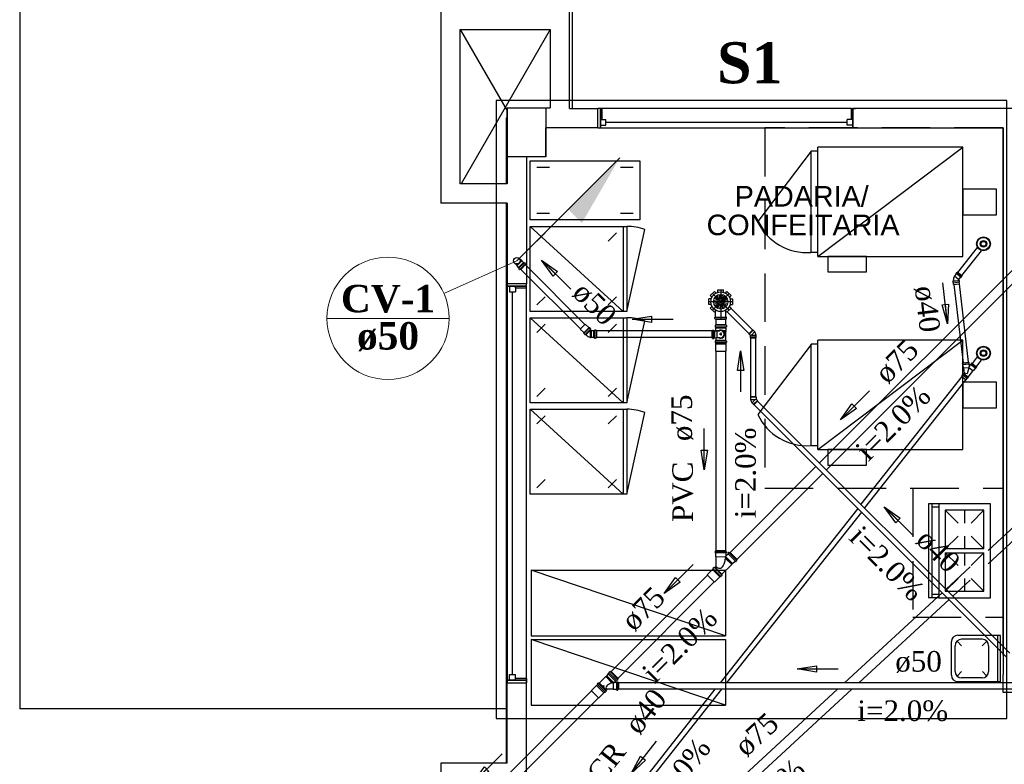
# Model space of a CAD drawing. Header units: millimetres. Extents: x 335 to 739279, y -1 to 84.
# Tile 32 of 244: x 347 to 357, y 39 to 47. Entities that reach past the tile are written whole.
import ezdxf

# ---------------------------------------------------------------- set-up
doc = ezdxf.new("R2010")
doc.units = ezdxf.units.MM
doc.header["$MEASUREMENT"] = 0
doc.linetypes.add('DASHDOT', pattern=[25.4, 12.7, -6.35, 0, -6.35])
doc.linetypes.add('Dashed', pattern=[0.75, 0.5, -0.25])
for name, color, linetype, lineweight in [('CV-Colunas', 7, 'Continuous', 20), ('CV-Indicação coluna', 5, 'Continuous', 20), ('CV-Sentido tubo', 7, 'Continuous', 20), ('CV-Seção tubo', 1, 'Continuous', 30), ('CV-Textos coluna', 7, 'Continuous', 20), ('CV-Textos tubo', 7, 'Continuous', 20), ('Nível 1', 7, 'Continuous', 5), ('Simbolos', 1, 'Continuous', 30), ('SIMBOLOS INT', 8, 'Continuous', 5), ('Simbolos_int', 1, 'Continuous', 30), ('Textos', 7, 'Continuous', 5), ('TQ-Sentido tubo', 7, 'Continuous', 20), ('TQ-Seção tubo', 1, 'Continuous', 30), ('TQ-Textos tubo', 7, 'Continuous', 20)]:
    doc.layers.add(name, color=color, linetype=linetype, lineweight=lineweight)
doc.styles.add('Arial', font='arial.ttf')
doc.styles.add('TimesNewRoman', font='times.ttf')
doc.styles.add('TimesNewRomanN', font='timesbd.ttf')
doc.dimstyles.get("Standard").update_dxf_attribs({"dimtxt": 0.18, "dimasz": 0.18, "dimexe": 0.18, "dimexo": 0.0625, "dimgap": 0.09, "dimtad": 0, "dimtih": 1, "dimtoh": 1, "dimdec": 4, "dimzin": 0, "dimdsep": 46, "dimtxsty": 'Standard', "dimcen": 0.09, "dimadec": 0, "dimazin": 0, "dimtfac": 1, "dimtdec": 4, "dimtofl": 0, "dimtmove": 0, "dimatfit": 3, "dimfxl": 0, "dimtolj": 1, "dimtzin": 0, "dimarcsym": 0})

msp = doc.modelspace()

# ---------------------------------------------------------------- hatches: boundary and pattern name
at = {"layer": 'CV-Colunas', "linetype": 'Continuous'}
msp.add_hatch(color=256, dxfattribs=at).paths.add_polyline_path([(352.97, 44.803), (353.111, 44.662), (353.5, 45.333), (352.97, 44.803)])

# ---------------------------------------------------------------- linework, layer by layer
at = {"color": 7}
for p, q in [((347.317, 47.066), (347.317, 39.654)), ((353.01, 46.882), (353.01, 45.841)), ((351.657, 46.855), (351.657, 44.865)), ((352.983, 45.84), (352.983, 46.855)), ((351.857, 45.064), (351.857, 46.656)), ((351.857, 46.656), (352.783, 46.656)), ((351.857, 46.656), (352.341, 45.817)), ((352.783, 46.656), (351.865, 45.064)), ((352.783, 46.656), (352.783, 45.847)), ((352.341, 45.847), (352.341, 45.064)), ((352.341, 45.847), (352.783, 45.847)), ((352.983, 45.84), (353.276, 45.84)), ((353.276, 45.642), (353.276, 45.84)), ((353.301, 45.84), (353.276, 45.84)), ((353.322, 45.84), (353.28, 45.84)), ((353.301, 45.642), (353.301, 45.84)), ((355.887, 45.84), (353.301, 45.84)), ((353.301, 45.84), (353.301, 45.642)), ((353.318, 45.728), (353.318, 45.84)), ((355.887, 45.84), (355.929, 45.84)), ((355.887, 45.84), (355.887, 45.728)), ((360.842, 45.84), (355.904, 45.84)), ((355.929, 45.84), (355.904, 45.84)), ((355.904, 45.84), (355.904, 45.642)), ((355.904, 45.642), (355.904, 45.84)), ((352.341, 45.741), (352.33, 45.741)), ((352.33, 45.741), (352.33, 45.064)), ((353.301, 45.728), (353.359, 45.728)), ((353.301, 45.669), (353.301, 45.728)), ((353.301, 45.728), (353.301, 45.642)), ((353.318, 45.728), (353.301, 45.728)), ((353.301, 45.669), (353.359, 45.669)), ((353.359, 45.669), (353.359, 45.728)), ((355.844, 45.698), (353.359, 45.698)), ((355.844, 45.669), (355.844, 45.728)), ((355.904, 45.728), (355.844, 45.728)), ((355.904, 45.669), (355.844, 45.669)), ((355.904, 45.728), (355.887, 45.728)), ((355.904, 45.669), (355.904, 45.728)), ((355.904, 45.728), (355.904, 45.642)), ((352.739, 45.343), (352.739, 45.642)), ((353.276, 45.642), (352.739, 45.642)), ((353.276, 45.642), (353.301, 45.642)), ((353.301, 45.642), (355.904, 45.642)), ((355.929, 45.642), (355.904, 45.642)), ((355.904, 45.642), (355.929, 45.642)), ((355.929, 45.642), (357.451, 45.642)), ((357.451, 45.642), (357.451, 40.009)), ((357.451, 40.208), (357.451, 45.642)), ((352.54, 45.343), (352.54, 44.036)), ((352.739, 45.343), (352.54, 45.343)), ((352.579, 45.303), (353.707, 45.303)), ((352.579, 44.693), (352.579, 45.303)), ((353.707, 45.303), (353.707, 44.693)), ((352.645, 45.236), (352.778, 45.236)), ((353.508, 45.236), (353.64, 45.236)), ((352.341, 45.064), (351.857, 45.064)), ((352.341, 44.865), (351.657, 44.865)), ((352.33, 44.865), (352.33, 39.094)), ((352.341, 44.865), (352.341, 44.036)), ((352.778, 44.759), (352.645, 44.759)), ((353.64, 44.759), (353.508, 44.759)), ((353.707, 44.693), (352.579, 44.693)), ((352.579, 43.751), (352.579, 44.626)), ((352.579, 44.626), (353.574, 44.626)), ((353.535, 43.751), (352.579, 44.626)), ((352.645, 44.475), (352.733, 44.56)), ((353.381, 44.475), (353.468, 44.56)), ((353.535, 44.626), (353.535, 43.751)), ((353.574, 44.626), (353.574, 43.751)), ((352.341, 44.036), (352.341, 44.01)), ((352.54, 44.036), (352.341, 44.036)), ((352.341, 44.036), (352.341, 44.01)), ((352.426, 44.01), (352.341, 44.01)), ((352.341, 44.01), (352.54, 44.01)), ((352.341, 44.01), (352.341, 39.949)), ((352.54, 44.01), (352.341, 44.01)), ((352.366, 44.01), (352.426, 44.01)), ((352.366, 44.01), (352.366, 43.951)), ((352.366, 43.951), (352.426, 43.951)), ((352.396, 40.008), (352.396, 43.951)), ((352.426, 44.01), (352.426, 43.951)), ((352.426, 43.993), (352.426, 44.01)), ((352.426, 43.993), (352.54, 43.993)), ((352.54, 43.993), (352.54, 44.036)), ((352.54, 44.01), (352.54, 44.036)), ((352.54, 39.949), (352.54, 44.01)), ((352.645, 43.817), (352.733, 43.902)), ((353.381, 43.817), (353.468, 43.902)), ((353.574, 43.751), (352.579, 43.751)), ((352.579, 42.808), (352.579, 43.684)), ((352.579, 43.684), (353.574, 43.684)), ((353.535, 42.808), (352.579, 43.684)), ((353.535, 43.684), (353.535, 42.808)), ((353.574, 43.684), (353.574, 42.808)), ((352.645, 43.533), (352.733, 43.618)), ((353.381, 43.533), (353.468, 43.618)), ((352.645, 42.875), (352.733, 42.96)), ((353.381, 42.875), (353.468, 42.96)), ((353.574, 42.808), (352.579, 42.808)), ((352.579, 41.867), (352.579, 42.743)), ((352.579, 42.743), (353.574, 42.743)), ((353.535, 41.867), (352.579, 42.743)), ((353.535, 42.743), (353.535, 41.867)), ((353.574, 42.743), (353.574, 41.867)), ((352.645, 42.591), (352.733, 42.676)), ((353.381, 42.591), (353.468, 42.676)), ((352.645, 41.933), (352.733, 42.018)), ((353.381, 41.933), (353.468, 42.018)), ((353.574, 41.867), (352.579, 41.867)), ((356.683, 41.769), (356.683, 40.798)), ((356.788, 41.769), (356.683, 41.769)), ((356.716, 41.769), (356.716, 40.798)), ((356.788, 41.734), (356.716, 41.734)), ((357.254, 41.701), (356.856, 41.701)), ((356.856, 41.701), (356.856, 41.303)), ((356.856, 41.701), (356.989, 41.569)), ((357.054, 41.701), (357.054, 41.569)), ((357.254, 41.701), (357.122, 41.569)), ((357.254, 41.303), (357.254, 41.701)), ((356.989, 41.435), (356.856, 41.303)), ((357.054, 41.435), (357.054, 41.303)), ((357.122, 41.435), (357.254, 41.303)), ((357.254, 41.303), (356.856, 41.303)), ((356.856, 41.264), (357.254, 41.264)), ((356.856, 41.264), (356.856, 40.866)), ((356.856, 41.264), (356.989, 41.132)), ((357.054, 41.264), (357.054, 41.132)), ((357.254, 41.264), (357.122, 41.132)), ((357.254, 40.866), (357.254, 41.264)), ((356.989, 40.999), (356.856, 40.866)), ((357.054, 40.999), (357.054, 40.866)), ((357.122, 40.999), (357.254, 40.866)), ((356.788, 40.798), (356.683, 40.798)), ((356.788, 40.832), (356.716, 40.832)), ((356.856, 40.866), (357.254, 40.866)), ((352.366, 40.008), (352.426, 40.008)), ((352.366, 39.949), (352.366, 40.008)), ((352.426, 39.949), (352.426, 40.008)), ((357.451, 39.823), (357.451, 40.009)), ((352.426, 39.949), (352.341, 39.949)), ((352.341, 39.923), (352.341, 39.949)), ((352.341, 39.949), (352.341, 39.923)), ((352.54, 39.949), (352.341, 39.949)), ((352.341, 39.949), (352.54, 39.949)), ((352.341, 39.094), (352.341, 39.923)), ((352.341, 39.923), (352.54, 39.923)), ((352.366, 39.949), (352.426, 39.949)), ((352.54, 39.966), (352.426, 39.966)), ((352.426, 39.949), (352.426, 39.966)), ((352.54, 39.966), (352.54, 39.923)), ((352.54, 39.923), (352.54, 39.949)), ((352.54, 38.444), (352.54, 39.923)), ((358.177, 39.823), (357.451, 39.823)), ((352.341, 39.654), (347.317, 39.654)), ((351.657, 39.094), (351.657, 37.104)), ((352.341, 39.094), (351.657, 39.094))]:
    msp.add_line(p, q, dxfattribs=at)
at = {"color": 8}
for p, q in [((355.473, 45.401), (354.925, 44.678)), ((355.473, 44.356), (355.473, 45.403)), ((355.541, 45.403), (355.473, 45.403)), ((355.541, 44.316), (355.541, 45.443)), ((357.038, 45.443), (355.541, 45.443)), ((355.541, 44.316), (357.038, 45.443)), ((357.038, 44.316), (357.038, 45.443)), ((355.541, 44.356), (355.473, 44.356)), ((355.541, 44.316), (357.038, 44.316)), ((355.541, 42.326), (355.541, 43.453)), ((357.038, 43.453), (355.541, 43.453)), ((355.541, 42.326), (357.038, 43.453)), ((357.038, 42.326), (357.038, 43.453)), ((355.473, 43.411), (354.925, 42.688)), ((355.473, 42.366), (355.473, 43.413)), ((355.541, 43.413), (355.473, 43.413)), ((355.541, 42.366), (355.473, 42.366)), ((355.541, 42.326), (357.038, 42.326)), ((357.424, 40.411), (356.985, 40.411)), ((357.397, 39.934), (357.397, 40.411)), ((357.424, 39.934), (357.424, 40.411)), ((356.918, 40.001), (356.918, 40.347)), ((356.958, 40.04), (356.958, 40.305)), ((357.023, 40.305), (356.978, 40.353)), ((357.236, 40.373), (357.023, 40.373)), ((357.236, 40.305), (357.284, 40.353)), ((357.304, 40.04), (357.304, 40.305)), ((357.023, 40.04), (356.978, 39.993)), ((357.238, 40.04), (357.284, 39.993)), ((357.424, 39.934), (356.985, 39.934)), ((357.236, 39.975), (357.023, 39.975))]:
    msp.add_line(p, q, dxfattribs=at)
at = {"color": 7, "linetype": 'Continuous'}
for p, q in [((353.574, 43.751), (353.759, 44.593)), ((353.574, 42.808), (353.759, 43.65)), ((353.574, 41.867), (353.759, 42.709))]:
    msp.add_line(p, q, dxfattribs=at)
at = {"color": 3}
msp.add_lwpolyline([(352.227, 39.556), (357.491, 39.556), (357.491, 45.924), (352.227, 45.924)], close=True, dxfattribs=at)
at = {"color": 7}
for points in [[(352.341, 45.847), (352.739, 45.847), (352.739, 45.343), (352.341, 45.343), (352.341, 45.847)], [(357.32, 41.769), (356.788, 41.769), (356.788, 40.798), (357.32, 40.798), (357.32, 41.769)]]:
    msp.add_lwpolyline(points, close=True, dxfattribs=at)
at = {"color": 7, "linetype": 'Dashed'}
for points in [[(357.451, 45.642), (354.995, 45.642), (354.995, 41.928), (357.451, 41.928)], [(356.52, 41.928), (356.52, 40.601), (357.451, 40.601), (357.451, 45.642)]]:
    msp.add_lwpolyline(points, dxfattribs=at)
at = {"color": 8}
for points in [[(357.038, 44.747), (357.383, 44.747), (357.383, 45.012), (357.038, 45.012), (357.038, 44.747)], [(356.042, 44.157), (356.042, 44.316), (355.644, 44.316), (355.644, 44.157), (356.042, 44.157)], [(357.038, 42.757), (357.383, 42.757), (357.383, 43.022), (357.038, 43.022), (357.038, 42.757)], [(356.042, 42.167), (356.042, 42.326), (355.644, 42.326), (355.644, 42.167), (356.042, 42.167)]]:
    msp.add_lwpolyline(points, close=True, dxfattribs=at)
at = {"color": 7}
for points in [[(352.589, 41.084), (354.591, 41.084), (354.591, 40.407), (352.589, 41.084), (352.589, 40.407), (354.591, 40.407)], [(352.589, 40.368), (354.591, 40.368), (354.591, 39.691), (352.589, 40.368), (352.589, 39.691), (354.591, 39.691)]]:
    msp.add_lwpolyline(points, dxfattribs=at)
at = {"color": 8}
for centre, radius, start, end in [((355.431, 44.918), 0.562, 205.353, 274.115), ((355.431, 42.928), 0.562, 205.353, 274.115), ((356.985, 40.347), 0.0663, 90, 180), ((357.023, 40.305), 0.0663, 90, 180), ((357.236, 40.305), 0.0663, 0, 90), ((356.985, 40.001), 0.0663, 180, 270), ((357.023, 40.04), 0.0663, 180, 270), ((357.236, 40.04), 0.0663, 270, 0)]:
    msp.add_arc(centre, radius, start, end, dxfattribs=at)
at = {"color": 7, "linetype": 'Continuous'}
for centre in [(353.574, 44.096), (353.574, 43.154), (353.574, 42.211)]:
    msp.add_arc(centre, 0.531, 69.4635, 90, dxfattribs=at)
at = {"layer": 'CV-Colunas', "linetype": 'Continuous'}
msp.add_line((352.44, 44.273), (353.5, 45.333), dxfattribs=at)
at = {"layer": 'CV-Indicação coluna'}
for p, q in [((352.44, 44.273), (351.688, 43.936)), ((350.483, 43.679), (351.743, 43.679))]:
    msp.add_line(p, q, dxfattribs=at)
msp.add_circle((351.113, 43.679), 0.63, dxfattribs=at)
at = {"layer": 'CV-Seção tubo'}
for p, q in [((353.095, 43.57), (352.482, 44.183)), ((353.142, 43.617), (352.529, 44.231)), ((354.449, 43.549), (353.264, 43.549)), ((354.449, 43.482), (353.264, 43.482))]:
    msp.add_line(p, q, dxfattribs=at)
at = {"layer": 'Nível 1'}
for p, q in [((354.512, 43.852), (354.466, 43.854)), ((354.512, 43.856), (354.467, 43.867)), ((354.512, 43.844), (354.467, 43.836)), ((354.514, 43.84), (354.47, 43.823)), ((354.515, 43.863), (354.474, 43.884)), ((354.517, 43.867), (354.48, 43.895)), ((354.522, 43.873), (354.493, 43.908)), ((354.527, 43.875), (354.504, 43.916)), ((354.533, 43.878), (354.521, 43.923)), ((354.538, 43.879), (354.533, 43.925)), ((354.545, 43.879), (354.552, 43.925)), ((354.55, 43.878), (354.564, 43.922)), ((354.556, 43.875), (354.581, 43.914)), ((354.56, 43.872), (354.591, 43.906)), ((354.562, 43.871), (354.594, 43.903)), ((354.565, 43.866), (354.603, 43.893)), ((354.566, 43.865), (354.606, 43.889)), ((354.567, 43.837), (354.609, 43.816)), ((354.568, 43.862), (354.61, 43.881)), ((354.568, 43.861), (354.611, 43.877)), ((354.569, 43.842), (354.613, 43.828)), ((354.57, 43.855), (354.615, 43.864)), ((354.57, 43.854), (354.616, 43.859)), ((354.57, 43.849), (354.616, 43.847)), ((354.517, 43.833), (354.479, 43.807)), ((354.52, 43.829), (354.487, 43.797)), ((354.526, 43.825), (354.502, 43.786)), ((354.53, 43.823), (354.513, 43.78)), ((354.537, 43.821), (354.531, 43.775)), ((354.542, 43.821), (354.544, 43.774)), ((354.549, 43.822), (354.562, 43.777)), ((354.554, 43.824), (354.574, 43.782)), ((354.56, 43.828), (354.589, 43.792)), ((354.563, 43.831), (354.599, 43.801))]:
    msp.add_line(p, q, dxfattribs=at)
for radius in [0.0756, 0.0293]:
    msp.add_circle((354.541, 43.85), radius, dxfattribs=at)
at = {"layer": 'Simbolos', "color": 1}
for p, q in [((352.442, 44.222), (352.415, 44.249)), ((352.49, 44.27), (352.464, 44.297)), ((352.493, 44.27), (352.49, 44.27)), ((352.51, 44.254), (352.493, 44.27)), ((352.514, 44.249), (352.51, 44.254)), ((352.519, 44.252), (352.517, 44.249)), ((352.529, 44.243), (352.52, 44.252)), ((352.529, 44.242), (352.527, 44.238)), ((352.442, 44.219), (352.442, 44.222)), ((352.459, 44.203), (352.442, 44.219)), ((352.463, 44.199), (352.459, 44.203)), ((352.461, 44.194), (352.463, 44.196)), ((352.469, 44.184), (352.461, 44.192)), ((352.471, 44.184), (352.474, 44.186)), ((352.48, 44.182), (352.476, 44.185)), ((352.531, 44.233), (352.48, 44.182)), ((352.531, 44.233), (352.527, 44.236))]:
    msp.add_line(p, q, dxfattribs=at)
at = {"layer": 'Simbolos', "color": 5}
for p, q in [((356.968, 44.14), (356.949, 44.115)), ((356.967, 44.144), (356.973, 44.152)), ((356.976, 44.151), (356.975, 44.152)), ((356.979, 44.154), (356.978, 44.152)), ((357.026, 44.117), (356.979, 44.154)), ((356.936, 44.048), (356.935, 44.057)), ((356.937, 44.059), (356.936, 44.059)), ((356.937, 44.063), (356.997, 44.07)), ((356.938, 44.06), (356.937, 44.063)), ((356.941, 44.064), (356.939, 44.076)), ((356.941, 44.028), (356.939, 44.045)), ((356.949, 44.115), (356.949, 44.112)), ((356.993, 44.07), (356.993, 44.078)), ((356.993, 44.078), (356.996, 44.078)), ((356.996, 44.078), (357.015, 44.102)), ((356.997, 44.067), (356.997, 44.07)), ((356.998, 44.067), (356.999, 44.067)), ((357.001, 44.035), (356.999, 44.053)), ((357.002, 44.056), (357.001, 44.065)), ((357.019, 44.103), (357.025, 44.111)), ((357.024, 44.113), (357.025, 44.112)), ((357.026, 44.117), (357.025, 44.115)), ((357.037, 43.22), (357.096, 43.227)), ((357.096, 43.227), (357.096, 43.224)), ((357.035, 43.205), (357.034, 43.214)), ((357.036, 43.216), (357.035, 43.215)), ((357.037, 43.22), (357.037, 43.217)), ((357.042, 43.171), (357.038, 43.202)), ((357.047, 43.168), (357.042, 43.171)), ((357.052, 43.115), (357.047, 43.168)), ((357.102, 43.183), (357.08, 43.107)), ((357.141, 43.14), (357.09, 43.076)), ((357.098, 43.223), (357.099, 43.223)), ((357.099, 43.209), (357.102, 43.183)), ((357.101, 43.213), (357.101, 43.222)), ((357.102, 43.183), (357.118, 43.203)), ((357.118, 43.207), (357.124, 43.215)), ((357.126, 43.215), (357.125, 43.215)), ((357.129, 43.217), (357.128, 43.216)), ((357.129, 43.217), (357.176, 43.18)), ((357.146, 43.142), (357.141, 43.14)), ((357.141, 43.14), (357.141, 43.14)), ((357.165, 43.166), (357.146, 43.142)), ((357.169, 43.167), (357.176, 43.174)), ((357.176, 43.18), (357.175, 43.179)), ((357.175, 43.176), (357.175, 43.176)), ((357.023, 43.083), (357.035, 43.097)), ((357.034, 43.101), (357.04, 43.108)), ((357.042, 43.109), (357.042, 43.109)), ((357.044, 43.109), (357.046, 43.111)), ((357.046, 43.111), (357.093, 43.074)), ((357.048, 43.109), (357.052, 43.115)), ((357.08, 43.107), (357.052, 43.115)), ((357.07, 43.046), (357.082, 43.06)), ((357.086, 43.061), (357.091, 43.068)), ((357.091, 43.072), (357.093, 43.074)), ((357.091, 43.07), (357.092, 43.07))]:
    msp.add_line(p, q, dxfattribs=at)
at = {"layer": 'Simbolos'}
for p, q in [((354.434, 43.915), (354.476, 43.957)), ((354.434, 43.915), (354.476, 43.957)), ((354.493, 43.94), (354.476, 43.957)), ((354.493, 43.94), (354.476, 43.957)), ((354.511, 43.948), (354.511, 43.972)), ((354.511, 43.948), (354.511, 43.972)), ((354.511, 43.972), (354.571, 43.972)), ((354.511, 43.972), (354.571, 43.972)), ((354.571, 43.948), (354.571, 43.972)), ((354.571, 43.948), (354.571, 43.972)), ((354.589, 43.94), (354.606, 43.957)), ((354.589, 43.94), (354.606, 43.957)), ((354.606, 43.957), (354.648, 43.915)), ((354.606, 43.957), (354.648, 43.915)), ((354.419, 43.82), (354.419, 43.88)), ((354.419, 43.82), (354.419, 43.88)), ((354.443, 43.88), (354.419, 43.88)), ((354.443, 43.88), (354.419, 43.88)), ((354.451, 43.898), (354.434, 43.915)), ((354.451, 43.898), (354.434, 43.915)), ((354.631, 43.898), (354.648, 43.915)), ((354.631, 43.898), (354.648, 43.915)), ((354.639, 43.88), (354.663, 43.88)), ((354.663, 43.88), (354.663, 43.82)), ((354.443, 43.82), (354.419, 43.82)), ((354.443, 43.82), (354.419, 43.82)), ((354.451, 43.802), (354.434, 43.785)), ((354.476, 43.743), (354.434, 43.785)), ((354.488, 43.754), (354.476, 43.743)), ((354.488, 43.692), (354.488, 43.764)), ((354.594, 43.692), (354.594, 43.764)), ((354.594, 43.754), (354.606, 43.743)), ((354.648, 43.785), (354.606, 43.743)), ((354.631, 43.802), (354.648, 43.785)), ((354.639, 43.82), (354.663, 43.82)), ((354.482, 43.676), (354.482, 43.689)), ((354.483, 43.69), (354.486, 43.691)), ((354.483, 43.675), (354.486, 43.675)), ((354.488, 43.667), (354.488, 43.673)), ((354.594, 43.667), (354.488, 43.667)), ((354.594, 43.667), (354.594, 43.673)), ((354.599, 43.69), (354.596, 43.691)), ((354.599, 43.675), (354.596, 43.675)), ((354.6, 43.676), (354.6, 43.689)), ((353.13, 43.532), (353.093, 43.568)), ((353.131, 43.531), (353.13, 43.532)), ((353.135, 43.527), (353.131, 43.531)), ((353.181, 43.583), (353.144, 43.619)), ((353.203, 43.561), (353.152, 43.51)), ((353.181, 43.582), (353.181, 43.583)), ((353.186, 43.578), (353.181, 43.582)), ((353.191, 43.58), (353.188, 43.578)), ((353.201, 43.571), (353.192, 43.58)), ((353.201, 43.57), (353.198, 43.566)), ((353.203, 43.561), (353.198, 43.565)), ((353.209, 43.552), (353.201, 43.559)), ((353.234, 43.552), (353.211, 43.552)), ((353.24, 43.552), (353.234, 43.552)), ((353.242, 43.557), (353.242, 43.554)), ((353.255, 43.558), (353.243, 43.558)), ((353.256, 43.557), (353.257, 43.553)), ((353.264, 43.552), (353.259, 43.552)), ((353.264, 43.48), (353.264, 43.552)), ((354.449, 43.551), (354.449, 43.479)), ((354.449, 43.551), (354.454, 43.551)), ((354.457, 43.556), (354.456, 43.552)), ((354.458, 43.557), (354.47, 43.557)), ((354.471, 43.556), (354.471, 43.553)), ((354.473, 43.551), (354.479, 43.551)), ((354.479, 43.551), (354.502, 43.552)), ((354.483, 43.603), (354.483, 43.591)), ((354.488, 43.605), (354.484, 43.604)), ((354.488, 43.59), (354.484, 43.59)), ((354.595, 43.614), (354.489, 43.613)), ((354.489, 43.613), (354.489, 43.607)), ((354.489, 43.588), (354.489, 43.577)), ((354.489, 43.577), (354.489, 43.553)), ((354.489, 43.553), (354.491, 43.551)), ((354.502, 43.552), (354.504, 43.55)), ((354.504, 43.55), (354.528, 43.55)), ((354.595, 43.554), (354.592, 43.552)), ((354.592, 43.552), (354.592, 43.543)), ((354.592, 43.538), (354.592, 43.454)), ((354.593, 43.543), (354.595, 43.543)), ((354.593, 43.538), (354.595, 43.539)), ((354.595, 43.614), (354.595, 43.608)), ((354.595, 43.589), (354.595, 43.578)), ((354.595, 43.578), (354.595, 43.554)), ((354.595, 43.543), (354.595, 43.539)), ((354.596, 43.606), (354.6, 43.605)), ((354.596, 43.591), (354.6, 43.591)), ((354.601, 43.604), (354.601, 43.592)), ((354.83, 43.518), (354.873, 43.561)), ((354.873, 43.561), (354.876, 43.558)), ((354.876, 43.558), (354.876, 43.556)), ((354.876, 43.556), (354.89, 43.542)), ((354.89, 43.542), (354.89, 43.539)), ((353.133, 43.522), (353.134, 43.525)), ((353.141, 43.512), (353.133, 43.52)), ((353.143, 43.512), (353.146, 43.514)), ((353.152, 43.51), (353.148, 43.514)), ((353.165, 43.5), (353.154, 43.512)), ((353.201, 43.482), (353.202, 43.48)), ((353.205, 43.48), (353.202, 43.48)), ((353.206, 43.482), (353.205, 43.48)), ((353.209, 43.482), (353.206, 43.482)), ((353.211, 43.48), (353.209, 43.482)), ((353.234, 43.48), (353.211, 43.48)), ((353.24, 43.48), (353.234, 43.48)), ((353.242, 43.475), (353.242, 43.478)), ((353.255, 43.474), (353.243, 43.474)), ((353.256, 43.475), (353.257, 43.479)), ((353.264, 43.48), (353.259, 43.48)), ((354.449, 43.479), (354.454, 43.479)), ((354.457, 43.474), (354.456, 43.478)), ((354.458, 43.473), (354.47, 43.473)), ((354.471, 43.474), (354.471, 43.477)), ((354.473, 43.479), (354.479, 43.479)), ((354.479, 43.479), (354.502, 43.48)), ((354.483, 43.444), (354.483, 43.433)), ((354.488, 43.447), (354.484, 43.446)), ((354.487, 43.431), (354.484, 43.431)), ((354.489, 43.454), (354.595, 43.454)), ((354.489, 43.454), (354.489, 43.448)), ((354.489, 43.43), (354.489, 43.418)), ((354.492, 43.479), (354.492, 43.453)), ((354.502, 43.48), (354.504, 43.482)), ((354.504, 43.482), (354.528, 43.482)), ((354.595, 43.454), (354.595, 43.448)), ((354.595, 43.43), (354.595, 43.418)), ((354.596, 43.447), (354.6, 43.446)), ((354.597, 43.431), (354.6, 43.431)), ((354.601, 43.444), (354.601, 43.433)), ((354.83, 43.518), (354.833, 43.515)), ((354.833, 43.515), (354.835, 43.515)), ((354.835, 43.515), (354.848, 43.502)), ((354.847, 43.483), (354.848, 43.484)), ((354.847, 43.477), (354.847, 43.483)), ((354.847, 43.477), (354.907, 43.477)), ((354.848, 43.484), (354.848, 43.502)), ((354.906, 43.504), (354.904, 43.506)), ((354.906, 43.484), (354.906, 43.504)), ((354.907, 43.483), (354.906, 43.484)), ((354.907, 43.477), (354.907, 43.483)), ((354.489, 43.418), (354.489, 43.343)), ((354.489, 43.343), (354.49, 43.342)), ((354.49, 43.342), (354.594, 43.342)), ((354.595, 43.343), (354.594, 43.342)), ((354.595, 43.418), (354.595, 43.343)), ((354.908, 42.87), (354.847, 42.87)), ((354.847, 42.87), (354.847, 42.866)), ((354.847, 42.866), (354.848, 42.865)), ((354.848, 42.865), (354.848, 42.845)), ((354.848, 42.845), (354.851, 42.843)), ((354.925, 42.829), (354.882, 42.787)), ((354.908, 42.866), (354.906, 42.865)), ((354.906, 42.865), (354.906, 42.846)), ((354.919, 42.834), (354.906, 42.846)), ((354.908, 42.87), (354.908, 42.866)), ((354.921, 42.834), (354.919, 42.834)), ((354.925, 42.829), (354.921, 42.834)), ((354.864, 42.807), (354.864, 42.81)), ((354.878, 42.793), (354.864, 42.807)), ((354.878, 42.791), (354.878, 42.793)), ((354.882, 42.787), (354.878, 42.791)), ((354.487, 41.277), (354.483, 41.276)), ((354.483, 41.274), (354.483, 41.263)), ((354.487, 41.262), (354.484, 41.262)), ((354.594, 41.284), (354.488, 41.284)), ((354.488, 41.284), (354.488, 41.279)), ((354.488, 41.26), (354.488, 41.225)), ((354.488, 41.225), (354.491, 41.222)), ((354.491, 41.222), (354.491, 41.12)), ((354.59, 41.212), (354.59, 41.207)), ((354.59, 41.212), (354.593, 41.209)), ((354.59, 41.207), (354.592, 41.204)), ((354.594, 41.284), (354.594, 41.279)), ((354.594, 41.26), (354.594, 41.231)), ((354.596, 41.277), (354.599, 41.276)), ((354.596, 41.262), (354.599, 41.262)), ((354.617, 41.25), (354.597, 41.23)), ((354.6, 41.274), (354.6, 41.263)), ((354.623, 41.265), (354.615, 41.257)), ((354.618, 41.252), (354.615, 41.255)), ((354.628, 41.263), (354.625, 41.265)), ((354.635, 41.268), (354.631, 41.264)), ((354.71, 41.193), (354.635, 41.268)), ((354.464, 41.098), (354.456, 41.089)), ((354.47, 41.112), (354.462, 41.104)), ((354.464, 41.1), (354.462, 41.102)), ((354.476, 41.11), (354.472, 41.112)), ((354.481, 41.115), (354.477, 41.11)), ((354.481, 41.115), (354.556, 41.04)), ((354.491, 41.12), (354.483, 41.112)), ((354.655, 41.142), (354.554, 41.042)), ((354.655, 41.142), (354.656, 41.141)), ((354.659, 41.144), (354.656, 41.141)), ((354.664, 41.151), (354.657, 41.145)), ((354.657, 41.145), (354.659, 41.144)), ((354.667, 41.151), (354.664, 41.151)), ((354.692, 41.175), (354.667, 41.151)), ((354.694, 41.176), (354.697, 41.173)), ((354.707, 41.182), (354.698, 41.173)), ((354.705, 41.187), (354.707, 41.183)), ((354.71, 41.193), (354.706, 41.189)), ((354.456, 41.089), (354.403, 41.036)), ((354.403, 41.036), (354.403, 41.035)), ((354.403, 41.035), (354.476, 40.961)), ((354.531, 41.014), (354.478, 40.961)), ((354.539, 41.023), (354.531, 41.014)), ((354.541, 41.022), (354.544, 41.02)), ((354.553, 41.028), (354.546, 41.021)), ((354.556, 41.04), (354.552, 41.035)), ((354.552, 41.034), (354.554, 41.03)), ((354.478, 40.961), (354.476, 40.961)), ((353.358, 39.987), (353.29, 39.919)), ((353.359, 39.991), (353.356, 39.988)), ((353.358, 39.987), (353.356, 39.988)), ((353.36, 39.989), (353.359, 39.991)), ((353.367, 39.996), (353.36, 39.989)), ((353.383, 40.016), (353.366, 39.999)), ((353.366, 39.999), (353.367, 39.996)), ((353.391, 40.024), (353.383, 40.016)), ((353.397, 40.039), (353.389, 40.03)), ((353.392, 40.026), (353.389, 40.029)), ((353.402, 40.037), (353.399, 40.039)), ((353.408, 40.042), (353.404, 40.037)), ((353.408, 40.042), (353.483, 39.967)), ((353.262, 39.895), (353.209, 39.842)), ((353.271, 39.904), (353.262, 39.895)), ((353.276, 39.918), (353.268, 39.91)), ((353.27, 39.906), (353.268, 39.908)), ((353.282, 39.917), (353.278, 39.919)), ((353.288, 39.921), (353.283, 39.917)), ((353.288, 39.921), (353.363, 39.846)), ((353.428, 39.921), (353.424, 39.92)), ((353.458, 39.941), (353.445, 39.928)), ((353.464, 39.925), (353.445, 39.926)), ((353.466, 39.949), (353.458, 39.941)), ((353.466, 39.93), (353.466, 39.926)), ((353.468, 39.95), (353.471, 39.947)), ((353.479, 39.931), (353.468, 39.931)), ((353.481, 39.955), (353.472, 39.947)), ((353.478, 39.96), (353.481, 39.957)), ((353.483, 39.967), (353.479, 39.962)), ((353.481, 39.93), (353.481, 39.926)), ((353.488, 39.925), (353.483, 39.925)), ((353.488, 39.925), (353.488, 39.853)), ((353.209, 39.842), (353.209, 39.841)), ((353.209, 39.841), (353.283, 39.767)), ((353.337, 39.82), (353.284, 39.767)), ((353.346, 39.829), (353.337, 39.82)), ((353.348, 39.828), (353.35, 39.826)), ((353.36, 39.835), (353.352, 39.827)), ((353.363, 39.846), (353.358, 39.842)), ((353.358, 39.84), (353.36, 39.837)), ((353.368, 39.856), (353.36, 39.848)), ((353.433, 39.856), (353.368, 39.856)), ((353.436, 39.853), (353.433, 39.856)), ((353.464, 39.853), (353.436, 39.853)), ((353.466, 39.848), (353.466, 39.851)), ((353.479, 39.847), (353.468, 39.847)), ((353.481, 39.848), (353.481, 39.851)), ((353.488, 39.853), (353.483, 39.853)), ((353.284, 39.767), (353.283, 39.767))]:
    msp.add_line(p, q, dxfattribs=at)
at = {"layer": 'Simbolos', "color": 5}
for centre, radius in [((357.249, 44.447), 0.0713), ((357.249, 44.447), 0.0347), ((357.249, 43.32), 0.0713), ((357.249, 43.32), 0.0347)]:
    msp.add_circle(centre, radius, dxfattribs=at)
at = {"layer": 'Simbolos', "color": 1}
msp.add_circle((352.44, 44.273), 0.0338, dxfattribs=at)
at = {"layer": 'Simbolos'}
msp.add_circle((354.541, 43.85), 0.101, dxfattribs=at)
at = {"layer": 'Simbolos', "color": 1}
for centre, start, end in [((352.515, 44.251), 225, 310), ((352.519, 44.251), 45, 130), ((352.528, 44.242), 330, 45), ((352.461, 44.193), 140, 225), ((352.461, 44.197), 320, 45), ((352.47, 44.184), 225, 300), ((352.475, 44.184), 45, 120), ((352.529, 44.237), 150, 225)]:
    msp.add_arc(centre, 0.00133, start, end, dxfattribs=at)
at = {"layer": 'Simbolos', "color": 5}
for centre, radius, start, end in [((356.968, 44.143), 0.00133, 141.73, 226.73), ((356.966, 44.141), 0.00133, 321.73, 46.7302), ((356.974, 44.151), 0.00133, 66.7302, 141.73), ((356.976, 44.153), 0.00133, 246.73, 321.73), ((356.936, 44.057), 0.00133, 111.73, 186.73), ((356.936, 44.06), 0.00133, 291.73, 6.7302), ((356.937, 44.048), 0.00133, 186.73, 271.73), ((356.937, 44.045), 0.00133, 6.7302, 91.7302), ((356.989, 44.082), 0.05, 143.264, 187.918), ((356.999, 44.068), 0.00133, 186.73, 261.73), ((357, 44.065), 0.00133, 6.7302, 81.7302), ((357.001, 44.053), 0.00133, 101.73, 186.73), ((357.001, 44.056), 0.00133, 281.73, 6.7302), ((357.016, 44.101), 0.00133, 56.7302, 141.73), ((357.018, 44.104), 0.00133, 236.73, 321.73), ((357.026, 44.114), 0.00133, 141.73, 216.73), ((357.024, 44.111), 0.00133, 321.73, 36.7302), ((357.035, 43.214), 0.00133, 111.73, 186.73), ((357.037, 43.205), 0.00133, 186.73, 271.73), ((357.036, 43.217), 0.00133, 291.73, 6.73), ((357.037, 43.202), 0.00133, 6.73, 91.73), ((357.098, 43.224), 0.00133, 186.73, 261.73), ((357.1, 43.21), 0.00133, 101.73, 186.73), ((357.1, 43.222), 0.00133, 6.73, 81.7299), ((357.1, 43.212), 0.00133, 281.73, 6.73), ((357.118, 43.207), 0.00133, 141.73, 226.73), ((357.117, 43.204), 0.00133, 321.73, 46.73), ((357.125, 43.215), 0.00133, 66.7299, 141.73), ((357.126, 43.217), 0.00133, 246.73, 321.73), ((357.167, 43.165), 0.00133, 56.7304, 141.73), ((357.169, 43.167), 0.00133, 236.73, 321.73), ((357.177, 43.177), 0.00133, 141.73, 216.73), ((357.175, 43.175), 0.00133, 321.73, 36.7302), ((357.035, 43.101), 0.00133, 141.728, 226.728), ((357.033, 43.098), 0.00133, 321.728, 46.7283), ((357.04, 43.108), 0.00133, 66.7283, 141.728), ((357.042, 43.11), 0.00133, 246.728, 321.728), ((357.083, 43.059), 0.00133, 56.7283, 141.728), ((357.085, 43.061), 0.00133, 236.728, 321.728), ((357.092, 43.071), 0.00133, 141.728, 216.728), ((357.091, 43.068), 0.00133, 321.728, 36.7283)]:
    msp.add_arc(centre, radius, start, end, dxfattribs=at)
at = {"layer": 'Simbolos'}
for centre, radius, start, end in [((354.495, 43.942), 0.002, 225, 296.839), ((354.509, 43.948), 0.002, 288.161, 0.0001), ((354.573, 43.948), 0.002, 180, 251.839), ((354.587, 43.942), 0.002, 243.161, 315), ((354.443, 43.882), 0.002, 270, 341.839), ((354.449, 43.896), 0.002, 333.161, 45.0001), ((354.633, 43.896), 0.002, 135, 206.839), ((354.639, 43.882), 0.002, 198.161, 270), ((354.443, 43.818), 0.002, 18.1611, 90.0001), ((354.486, 43.764), 0.002, 0.0001, 57.3871), ((354.596, 43.764), 0.002, 122.613, 180), ((354.639, 43.818), 0.002, 90.0001, 161.839), ((354.483, 43.689), 0.00133, 95.0001, 180), ((354.483, 43.676), 0.00133, 180, 265), ((354.486, 43.692), 0.00133, 275, 0.0001), ((354.486, 43.673), 0.00133, 0.0001, 85.0001), ((354.596, 43.692), 0.00133, 180, 265), ((354.596, 43.673), 0.00133, 95.0001, 180), ((354.599, 43.689), 0.00133, 0.0001, 85.0001), ((354.599, 43.676), 0.00133, 275, 0.0001), ((353.187, 43.579), 0.00133, 225, 310), ((353.191, 43.579), 0.00133, 45, 130), ((353.2, 43.566), 0.00133, 150, 225), ((353.2, 43.57), 0.00133, 330, 45), ((353.21, 43.553), 0.00133, 225, 315), ((353.24, 43.554), 0.00133, 270, 355), ((353.243, 43.557), 0.00133, 90, 175), ((353.255, 43.557), 0.00133, 15, 90), ((353.259, 43.554), 0.00133, 195, 270), ((354.454, 43.553), 0.00133, 270.167, 345.167), ((354.458, 43.556), 0.00133, 90.1672, 165.167), ((354.47, 43.556), 0.00133, 5.1673, 90.1672), ((354.473, 43.553), 0.00133, 185.167, 270.167), ((354.484, 43.603), 0.00133, 105.167, 180.167), ((354.484, 43.591), 0.00133, 180.167, 265.167), ((354.488, 43.607), 0.00133, 285.167, 0.1673), ((354.488, 43.588), 0.00133, 0.1673, 85.167), ((354.542, 43.516), 0.0365, 248.12, 112.214), ((354.596, 43.608), 0.00133, 180.167, 255.167), ((354.596, 43.589), 0.00133, 95.1675, 180.167), ((354.6, 43.604), 0.00133, 0.1673, 75.1672), ((354.6, 43.592), 0.00133, 275.168, 0.1673), ((354.828, 43.494), 0.0779, 8.9327, 36.0673), ((353.133, 43.521), 0.00133, 140, 225), ((353.133, 43.525), 0.00133, 320, 45), ((353.142, 43.513), 0.00133, 225, 300), ((353.146, 43.513), 0.00133, 45, 120), ((353.21, 43.545), 0.0631, 225.444, 262.398), ((353.24, 43.478), 0.00133, 4.9999, 90), ((353.243, 43.475), 0.00133, 185, 270), ((353.255, 43.475), 0.00133, 270, 345), ((353.259, 43.478), 0.00133, 90, 165), ((354.454, 43.477), 0.00133, 15.1673, 90.1672), ((354.458, 43.474), 0.00133, 195.167, 270.167), ((354.47, 43.474), 0.00133, 270.167, 355.167), ((354.473, 43.477), 0.00133, 90.1672, 175.167), ((354.484, 43.444), 0.00133, 104.98, 179.98), ((354.484, 43.433), 0.00133, 179.98, 264.98), ((354.487, 43.43), 0.00133, 0.0203, 84.9797), ((354.488, 43.448), 0.00133, 284.98, 0.0203), ((354.596, 43.448), 0.00133, 179.98, 254.98), ((354.597, 43.43), 0.00133, 94.9797, 179.98), ((354.6, 43.433), 0.00133, 274.98, 0.0203), ((354.6, 43.444), 0.00133, 0.0203, 74.9797), ((354.926, 42.855), 0.0779, 188.933, 216.067), ((354.483, 41.275), 0.00133, 105, 179.999), ((354.484, 41.263), 0.00133, 180, 265), ((354.487, 41.279), 0.00133, 285, 0.0001), ((354.487, 41.26), 0.00133, 0.0001, 85.0004), ((354.257, 41.272), 0.341, 340.664, 348.485), ((354.257, 41.272), 0.341, 348.485, 348.542), ((354.257, 41.272), 0.341, 349.406, 352.818), ((354.596, 41.279), 0.00133, 180, 255), ((354.596, 41.26), 0.00133, 95, 180), ((354.596, 41.231), 0.00133, 180, 315), ((354.599, 41.263), 0.00133, 275, 0.0001), ((354.599, 41.275), 0.00133, 0.0003, 75.0003), ((354.616, 41.256), 0.00133, 135, 220), ((354.616, 41.251), 0.00133, 315, 39.9998), ((354.624, 41.264), 0.00133, 60, 135), ((354.63, 41.264), 0.00133, 240, 315), ((354.463, 41.103), 0.00133, 135, 220), ((354.463, 41.099), 0.00133, 315, 40), ((354.471, 41.111), 0.00133, 60, 135), ((354.476, 41.111), 0.00133, 240, 315), ((354.541, 41.177), 0.0751, 228.659, 230.148), ((354.541, 41.177), 0.0751, 230.148, 246.076), ((354.533, 41.159), 0.055, 246.076, 264.714), ((354.531, 41.144), 0.0401, 264.714, 289.134), ((354.537, 41.13), 0.0251, 289.134, 310.865), ((354.488, 41.172), 0.0891, 316.599, 330.14), ((354.401, 41.221), 0.189, 330.14, 340.664), ((354.693, 41.175), 0.00133, 50.0003, 135), ((354.698, 41.174), 0.00133, 230, 315), ((354.706, 41.188), 0.00133, 135, 210), ((354.706, 41.182), 0.00133, 315, 30), ((354.541, 41.021), 0.00133, 50, 135), ((354.545, 41.021), 0.00133, 230, 315), ((354.553, 41.035), 0.00133, 135, 210), ((354.553, 41.029), 0.00133, 315, 30), ((353.389, 40.03), 0.00133, 135, 220), ((353.39, 40.025), 0.00133, 315, 40), ((353.398, 40.038), 0.00133, 60, 135), ((353.404, 40.038), 0.00133, 240, 315), ((353.269, 39.909), 0.00133, 135, 220), ((353.269, 39.905), 0.00133, 315, 40), ((353.277, 39.917), 0.00133, 60, 135), ((353.283, 39.917), 0.00133, 240, 315), ((353.378, 39.871), 0.0192, 152.738, 194.386), ((353.413, 39.853), 0.059, 129.36, 152.738), ((353.443, 39.816), 0.106, 115.305, 129.36), ((353.473, 39.754), 0.176, 106.924, 115.305), ((353.473, 39.754), 0.176, 104.386, 105.334), ((353.473, 39.754), 0.176, 99.6107, 104.386), ((353.445, 39.927), 0.00133, 135, 270), ((353.464, 39.926), 0.00133, 270, 355), ((353.466, 39.948), 0.00133, 50, 135), ((353.468, 39.93), 0.00133, 90, 175), ((353.471, 39.948), 0.00133, 230, 315), ((353.48, 39.962), 0.00133, 135, 210), ((353.479, 39.93), 0.00133, 15, 90), ((353.48, 39.956), 0.00133, 315, 30), ((353.483, 39.926), 0.00133, 195, 270), ((353.347, 39.827), 0.00133, 50, 135), ((353.351, 39.827), 0.00133, 230, 315), ((353.359, 39.841), 0.00133, 135, 210), ((353.378, 39.871), 0.0192, 194.386, 236.034), ((353.359, 39.835), 0.00133, 315, 30), ((353.4, 39.905), 0.059, 236.034, 236.67), ((353.464, 39.851), 0.00133, 5, 90), ((353.468, 39.848), 0.00133, 185, 270), ((353.479, 39.848), 0.00133, 270, 345), ((353.483, 39.851), 0.00133, 90, 165)]:
    msp.add_arc(centre, radius, start, end, dxfattribs=at)
at = {"layer": 'SIMBOLOS INT', "color": 1}
for p, q in [((352.442, 44.222), (352.49, 44.27)), ((352.459, 44.203), (352.51, 44.254)), ((352.514, 44.249), (352.464, 44.198)), ((352.527, 44.237), (352.476, 44.186))]:
    msp.add_line(p, q, dxfattribs=at)
at = {"layer": 'Simbolos_int', "color": 5}
for p, q in [((357.016, 44.104), (356.969, 44.141)), ((357.024, 44.114), (356.977, 44.151)), ((356.997, 44.066), (356.938, 44.059)), ((356.939, 44.046), (356.999, 44.054)), ((356.941, 44.064), (356.993, 44.07)), ((356.993, 44.078), (356.949, 44.112)), ((356.941, 44.028), (357.001, 44.035)), ((357.037, 43.216), (357.097, 43.224)), ((357.038, 43.204), (357.099, 43.211)), ((357.047, 43.168), (357.099, 43.174)), ((357.099, 43.174), (357.141, 43.14)), ((357.119, 43.205), (357.166, 43.168)), ((357.127, 43.215), (357.175, 43.178)), ((357.023, 43.083), (357.07, 43.046)), ((357.035, 43.098), (357.082, 43.061)), ((357.09, 43.071), (357.043, 43.108)), ((357.048, 43.109), (357.09, 43.076))]:
    msp.add_line(p, q, dxfattribs=at)
at = {"layer": 'Simbolos_int', "linetype": 'DASHDOT', "ltscale": 0.05}
for p, q in [((354.541, 43.972), (354.541, 43.667)), ((354.663, 43.85), (354.419, 43.85)), ((354.627, 43.764), (354.455, 43.936)), ((354.627, 43.936), (354.455, 43.764))]:
    msp.add_line(p, q, dxfattribs=at)
at = {"layer": 'Simbolos_int'}
for p, q in [((354.488, 43.691), (354.594, 43.691)), ((354.488, 43.675), (354.594, 43.675)), ((353.144, 43.619), (353.093, 43.568)), ((353.181, 43.582), (353.131, 43.531)), ((353.186, 43.577), (353.135, 43.526)), ((353.198, 43.566), (353.147, 43.515)), ((353.201, 43.559), (353.154, 43.512)), ((353.201, 43.482), (353.201, 43.559)), ((353.206, 43.482), (353.206, 43.555)), ((353.209, 43.482), (353.209, 43.552)), ((353.234, 43.48), (353.234, 43.552)), ((353.242, 43.48), (353.242, 43.552)), ((353.258, 43.48), (353.258, 43.552)), ((354.455, 43.551), (354.455, 43.479)), ((354.472, 43.551), (354.472, 43.479)), ((354.479, 43.479), (354.479, 43.551)), ((354.595, 43.607), (354.489, 43.606)), ((354.595, 43.59), (354.489, 43.589)), ((354.595, 43.578), (354.489, 43.577)), ((354.519, 43.552), (354.502, 43.552)), ((354.504, 43.482), (354.504, 43.55)), ((354.542, 43.532), (354.542, 43.502)), ((354.592, 43.552), (354.565, 43.552)), ((354.593, 43.543), (354.575, 43.543)), ((354.593, 43.538), (354.578, 43.538)), ((354.835, 43.515), (354.876, 43.556)), ((354.89, 43.539), (354.857, 43.506)), ((354.489, 43.447), (354.595, 43.447)), ((354.489, 43.431), (354.595, 43.431)), ((354.492, 43.453), (354.592, 43.454)), ((354.542, 43.516), (354.529, 43.516)), ((354.529, 43.516), (354.554, 43.516)), ((354.853, 43.504), (354.848, 43.502)), ((354.906, 43.484), (354.848, 43.484)), ((354.857, 43.506), (354.853, 43.504)), ((354.857, 43.506), (354.904, 43.506)), ((354.489, 43.418), (354.595, 43.418)), ((354.906, 42.865), (354.848, 42.865)), ((354.851, 42.843), (354.897, 42.843)), ((354.897, 42.843), (354.864, 42.81)), ((354.878, 42.793), (354.919, 42.834)), ((354.897, 42.843), (354.901, 42.844)), ((354.901, 42.844), (354.906, 42.846)), ((354.594, 41.277), (354.488, 41.277)), ((354.594, 41.262), (354.488, 41.262)), ((354.491, 41.222), (354.595, 41.223)), ((354.592, 41.204), (354.655, 41.142)), ((354.593, 41.209), (354.657, 41.145)), ((354.595, 41.22), (354.664, 41.151)), ((354.693, 41.177), (354.619, 41.252)), ((354.705, 41.188), (354.63, 41.263)), ((354.465, 41.098), (354.54, 41.023)), ((354.476, 41.11), (354.551, 41.035)), ((354.483, 41.112), (354.554, 41.042)), ((354.456, 41.089), (354.531, 41.014)), ((353.358, 39.987), (353.424, 39.92)), ((353.36, 39.989), (353.428, 39.921)), ((353.437, 39.926), (353.367, 39.996)), ((353.458, 39.941), (353.383, 40.016)), ((353.392, 40.025), (353.467, 39.95)), ((353.404, 40.037), (353.478, 39.962)), ((353.262, 39.895), (353.337, 39.82)), ((353.271, 39.905), (353.346, 39.83)), ((353.283, 39.916), (353.358, 39.841)), ((353.36, 39.848), (353.29, 39.919)), ((353.343, 39.889), (353.317, 39.889)), ((353.336, 39.895), (353.324, 39.882)), ((353.433, 39.925), (353.433, 39.856)), ((353.466, 39.925), (353.466, 39.853)), ((353.482, 39.926), (353.482, 39.852))]:
    msp.add_line(p, q, dxfattribs=at)
at = {"layer": 'Simbolos_int', "color": 5}
for centre, radius in [((357.249, 44.447), 0.0657), ((357.249, 44.447), 0.0247), ((357.249, 43.32), 0.0657), ((357.249, 43.32), 0.0247)]:
    msp.add_circle(centre, radius, dxfattribs=at)
at = {"layer": 'Simbolos_int'}
msp.add_arc((354.542, 43.516), 0.0424, 233.028, 127.306, dxfattribs=at)
at = {"layer": 'TQ-Seção tubo'}
for p, q in [((358.698, 45.327), (355.56, 42.189)), ((358.768, 45.256), (355.631, 42.118)), ((354.833, 43.521), (354.608, 43.745)), ((354.871, 43.558), (354.646, 43.783)), ((354.492, 43.667), (354.492, 43.613)), ((354.592, 43.667), (354.592, 43.614)), ((354.851, 42.87), (354.851, 43.477)), ((354.904, 42.87), (354.904, 43.477)), ((354.492, 43.342), (354.492, 41.284)), ((354.592, 43.342), (354.592, 41.284)), ((357.521, 40.228), (354.922, 42.827)), ((357.483, 40.191), (354.885, 42.789)), ((355.523, 42.151), (354.637, 41.266)), ((355.593, 42.081), (354.708, 41.195)), ((354.404, 41.033), (353.411, 40.04)), ((354.475, 40.963), (353.481, 39.969)), ((356.824, 40.85), (355.816, 39.922)), ((356.894, 40.78), (355.964, 39.922)), ((357.904, 39.922), (353.488, 39.922)), ((353.21, 39.839), (350.442, 37.071)), ((355.744, 39.856), (353.311, 37.614)), ((355.892, 39.856), (353.459, 37.614)), ((357.904, 39.856), (353.488, 39.856)), ((353.281, 39.769), (350.519, 37.006))]:
    msp.add_line(p, q, dxfattribs=at)
at = {"layer": 'TQ-Seção tubo', "color": 5}
for p, q in [((357.184, 44.408), (356.982, 44.152)), ((357.226, 44.375), (357.023, 44.119)), ((356.945, 44.028), (357.04, 43.22)), ((356.998, 44.034), (357.093, 43.227)), ((357.184, 43.281), (357.132, 43.215)), ((357.226, 43.248), (357.174, 43.182)), ((357.026, 43.081), (355.986, 41.763)), ((357.068, 43.048), (356.024, 41.725)), ((355.953, 41.721), (354.534, 39.922)), ((355.991, 41.683), (354.602, 39.922)), ((354.481, 39.856), (352.712, 37.614)), ((354.549, 39.856), (352.78, 37.614))]:
    msp.add_line(p, q, dxfattribs=at)
at = {"layer": 'TQ-Seção tubo', "linetype": 'Dashed'}
for p, q in [((357.664, 41.625), (356.863, 40.887)), ((357.664, 41.489), (356.934, 40.816))]:
    msp.add_line(p, q, dxfattribs=at)

# ---------------------------------------------------------------- texts
at = {"char_height": 0.2118, "attachment_point": 8, "line_spacing_factor": 0.798, "style": 'Arial'}
for s, insert, width in [('PADARIA/', (355.376, 44.828), 2.77882), ('CONFEITARIA', (355.39, 44.533), 3.99709)]:
    msp.add_mtext(s, dxfattribs=dict(at, insert=insert, width=width))
at = {"layer": 'CV-Textos coluna', "char_height": 0.2824, "attachment_point": 8, "line_spacing_factor": 0.798, "style": 'TimesNewRomanN'}
for s, insert, width in [('CV-1', (351.113, 43.735), 1.74163), ('ø50', (351.113, 43.34), 1.15239)]:
    msp.add_mtext(s, dxfattribs=dict(at, insert=insert, width=width))
at = {"layer": 'CV-Textos tubo', "insert": (352.991, 43.917), "char_height": 0.2118, "width": 0.8963, "attachment_point": 7, "rotation": 314.9999, "line_spacing_factor": 0.798, "style": 'TimesNewRoman'}
msp.add_mtext('ø50', dxfattribs=at)
at = {"layer": 'Textos', "color": 3, "insert": (354.503, 46.095), "char_height": 0.4236, "width": 1.29888, "attachment_point": 7, "line_spacing_factor": 0.9, "style": 'TimesNewRomanN'}
msp.add_mtext('S1', dxfattribs=at)
at = {"layer": 'TQ-Textos tubo', "char_height": 0.2118, "line_spacing_factor": 0.798, "style": 'TimesNewRoman'}
for s, insert, width, attachment_point, rotation in [('ø40', (356.555, 43.762), 0.8963, 8, 276.732), ('ø75', (356.268, 42.985), 0.8963, 7, 45.0001), ('i=2.0%', (356.395, 42.524), 1.74329, 8, 45.0001), ('ø75', (354.259, 42.414), 0.8963, 7, 90.0002), ('i=2.0%', (354.907, 42.086), 1.74329, 8, 90.0002), ('PVC', (354.259, 42.202), 1.15736, 9, 90.0002), ('i=2.0%', (356.177, 41.075), 1.74329, 8, 314.9999), ('ø40', (356.532, 41.37), 0.8963, 7, 314.9999), ('ø75 ', (353.825, 40.604), 1.04423, 8, 45.0001), ('i=2.0%', (354.196, 40.234), 1.74329, 8, 45.0001), ('ø40', (353.71, 39.369), 0.8963, 7, 51.7266), ('ø75', (354.813, 39.142), 0.8963, 7, 42.6624), ('PVCR', (353.579, 39.202), 1.55475, 9, 51.7266), ('i=2.0%', (354.166, 38.877), 1.74329, 8, 51.7266), ('i=2.0%', (355.09, 38.685), 1.74329, 8, 42.6624)]:
    msp.add_mtext(s, dxfattribs=dict(at, insert=insert, width=width, attachment_point=attachment_point, rotation=rotation))
for s, insert, width, attachment_point in [('ø50', (356.34, 40.025), 0.8963, 7), ('i=2.0%', (356.417, 39.525), 1.74329, 8)]:
    msp.add_mtext(s, dxfattribs=dict(at, insert=insert, width=width, attachment_point=attachment_point))

# ---------------------------------------------------------------- leaders
at = {"layer": 'CV-Sentido tubo'}
for points in [[(352.696, 44.279), (352.996, 43.979)], [(353.627, 43.67), (354.051, 43.67)]]:
    msp.add_leader(points, dimstyle='Standard', override={"dimasz": 0.2, "dimldrblk": 'CLOSED'}, dxfattribs=at)
at = {"layer": 'TQ-Sentido tubo'}
for points in [[(356.88, 43.624), (356.83, 44.044)], [(354.746, 43.343), (354.746, 42.92)], [(355.776, 42.633), (356.076, 42.933)], [(354.371, 42.119), (354.371, 42.543)], [(356.227, 41.736), (356.527, 41.437)], [(353.957, 40.842), (354.257, 41.142)], [(355.328, 40.066), (355.751, 40.066)], [(353.617, 38.989), (353.879, 39.321)], [(351.988, 38.892), (352.288, 39.192)]]:
    msp.add_leader(points, dimstyle='Standard', override={"dimasz": 0.2, "dimldrblk": 'CLOSED'}, dxfattribs=at)

doc.saveas('drawing.dxf')
